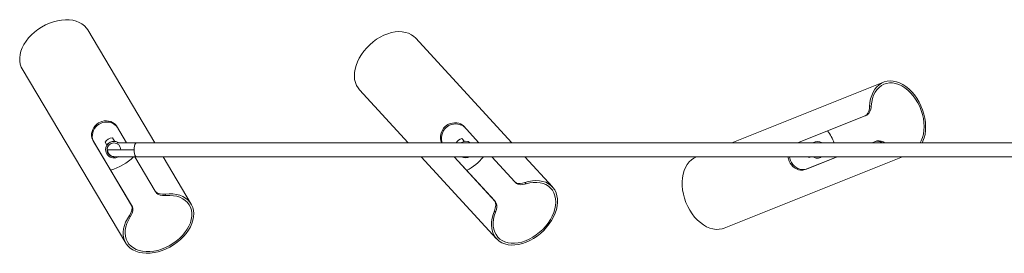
# Model space of a CAD drawing. Header units: millimetres. Extents: x -1604 to 1237, y -736 to 620.
# Tile 2 of 7: x -1604 to -893, y 452 to 620. Entities that reach past the tile are written whole.
import ezdxf

# ---------------------------------------------------------------- set-up
doc = ezdxf.new("R2010")
doc.units = ezdxf.units.MM

msp = doc.modelspace()

# ---------------------------------------------------------------- linework, layer by layer
at = {"color": 7, "linetype": 'Continuous', "lineweight": 15}
for p, q in [((-1506.46, 531.39), (-1554.95, 612.77)), ((-1248.65, 531.43), (-1318.29, 606.97)), ((-1602.2, 584.62), (-1527.47, 459.2)), ((-1358.72, 569.69), (-1323.42, 531.39)), ((-980.27, 575.13), (-1089.71, 531.43)), ((-990.29, 557.64), (-989.13, 558.1)), ((-1042.42, 531.43), (-993.44, 550.99)), ((-993.44, 550.99), (-992.42, 551.4)), ((-1534.13, 543.6), (-1526.86, 531.39)), ((-1283.68, 543.57), (-1272.49, 531.43)), ((-1523.28, 486.32), (-1551.3, 533.35)), ((-1551.3, 533.35), (-1550.74, 532.4)), ((-1537.15, 535.03), (-1535.65, 532.51)), ((-1284.87, 534.57), (-1282.94, 532.49)), ((-1550.74, 532.4), (-1522.71, 485.37)), ((-1541.02, 529.81), (-1542.31, 531.96)), ((-1541.02, 529.81), (-1542.31, 531.96)), ((-1542, 526.52), (-1542, 526.5)), ((-1541, 526.5), (-1541, 526.41)), ((-1541, 526.41), (-1521.45, 526.39)), ((-1540.92, 527.34), (-1540.69, 526.4)), ((-875.01, 531.39), (-1519.71, 531.39)), ((-875.01, 531.43), (-1265.71, 531.43)), ((-988.48, 531.43), (-984.98, 532.83)), ((-986.01, 532.42), (-988.48, 531.43)), ((-986.01, 532.42), (-984.98, 532.83)), ((-1520.9, 521.39), (-1506.11, 496.57)), ((-1519.71, 521.39), (-875, 521.39)), ((-1480.22, 487.35), (-1500.5, 521.39)), ((-1314.2, 521.39), (-1259.78, 462.36)), ((-1261.27, 489.76), (-1290.43, 521.39)), ((-1290.43, 521.39), (-1260.52, 488.95)), ((-1263.23, 521.39), (-1246.58, 503.33)), ((-1219.34, 499.64), (-1239.39, 521.39)), ((-1114.86, 521.39), (-1115.69, 521.06)), ((-1095.29, 469.98), (-966.66, 521.34)), ((-1013.81, 521.32), (-1036.79, 512.14)), ((-1035.77, 512.56), (-1013.82, 521.32)), ((-1032.59, 521.39), (-1033.99, 520.83)), ((-1032.6, 521.39), (-1033.99, 520.83)), ((-1011.71, 521.32), (-875, 521.38)), ((-1036.79, 512.14), (-1035.77, 512.56)), ((-1246.58, 503.33), (-1245.83, 502.51)), ((-1239.24, 502.75), (-1238.4, 501.84)), ((-1506.11, 496.57), (-1505.54, 495.62)), ((-1499.04, 494.48), (-1498.41, 493.42)), ((-1523.28, 486.32), (-1522.71, 485.37)), ((-1261.27, 489.76), (-1260.52, 488.95)), ((-1524.17, 478.05), (-1524.81, 479.12)), ((-1260.44, 481.49), (-1261.28, 482.4))]:
    msp.add_line(p, q, dxfattribs=at)
at = {"color": 8, "linetype": 'Continuous', "lineweight": 15}
msp.add_line((-1265.93, 531.39), (-1265.71, 531.43), dxfattribs=at)
at = {"color": 7, "linetype": 'Continuous', "lineweight": 15, "flags": 128}
for points in [[(-1554.95, 612.77), (-1555.87, 614.11), (-1557.34, 615.71), (-1559.09, 617.08), (-1561.09, 618.22), (-1563.33, 619.09), (-1565.76, 619.71), (-1568.35, 620.05), (-1571.08, 620.11), (-1573.91, 619.89), (-1576.8, 619.39), (-1579.71, 618.63), (-1582.61, 617.61), (-1585.46, 616.33), (-1588.21, 614.83)], [(-1588.21, 614.83), (-1590.84, 613.12), (-1593.31, 611.22), (-1595.59, 609.16), (-1597.64, 606.96), (-1599.45, 604.66), (-1600.98, 602.27), (-1602.23, 599.84), (-1603.16, 597.4), (-1603.77, 594.97), (-1604.06, 592.59), (-1604.01, 590.29), (-1603.63, 588.1), (-1602.93, 586.04), (-1602.2, 584.62)], [(-1318.29, 606.97), (-1319.46, 608.1), (-1321.24, 609.35), (-1323.23, 610.34), (-1325.43, 611.03), (-1327.79, 611.43), (-1330.3, 611.53), (-1332.91, 611.33), (-1335.59, 610.82), (-1338.32, 610.03), (-1341.04, 608.95), (-1343.73, 607.6), (-1346.36, 606), (-1348.88, 604.17), (-1351.27, 602.13)], [(-1351.27, 602.13), (-1353.49, 599.92), (-1355.51, 597.55), (-1357.31, 595.06), (-1358.87, 592.49), (-1360.17, 589.86), (-1361.18, 587.21), (-1361.89, 584.57), (-1362.3, 581.99), (-1362.4, 579.49), (-1362.19, 577.1), (-1361.67, 574.86), (-1360.84, 572.79), (-1359.73, 570.93), (-1358.72, 569.69)], [(-952.3, 531.34), (-951.76, 532.52), (-950.9, 534.93), (-950.28, 537.53), (-949.93, 540.29), (-949.84, 543.17), (-950.01, 546.14), (-950.44, 549.14), (-951.12, 552.16), (-952.05, 555.14), (-953.22, 558.05), (-954.6, 560.84), (-956.18, 563.5), (-957.95, 565.97), (-959.87, 568.23), (-961.92, 570.25), (-964.08, 572), (-966.32, 573.45), (-968.61, 574.6), (-970.91, 575.43), (-973.21, 575.92), (-975.46, 576.06), (-977.64, 575.87), (-979.73, 575.33), (-981.69, 574.46), (-983.5, 573.26), (-985.13, 571.76), (-986.57, 569.97), (-987.8, 567.92), (-988.79, 565.63), (-989.55, 563.13), (-990.05, 560.45), (-990.29, 557.64), (-990.29, 557.64)], [(-953.81, 531.34), (-953.01, 532.88), (-952.11, 535.18), (-951.46, 537.68), (-951.07, 540.35), (-950.94, 543.14), (-951.07, 546.02), (-951.47, 548.95), (-952.12, 551.88), (-953.02, 554.79), (-954.15, 557.63), (-955.51, 560.35), (-957.06, 562.93), (-958.8, 565.32), (-960.69, 567.49), (-962.71, 569.42), (-964.83, 571.07), (-967.02, 572.43), (-969.26, 573.47), (-971.51, 574.19), (-973.73, 574.56), (-975.91, 574.59), (-978.01, 574.28), (-979.99, 573.62), (-981.84, 572.63), (-983.53, 571.33), (-985.03, 569.72), (-986.33, 567.84), (-987.4, 565.7), (-988.23, 563.35), (-988.81, 560.8), (-989.13, 558.1), (-989.13, 558.1)], [(-993.44, 550.99), (-992.42, 551.66), (-991.56, 552.77), (-990.91, 554.19), (-990.48, 555.84), (-990.29, 557.64)], [(-989.13, 558.1), (-989.26, 556.93), (-989.52, 555.67), (-990.11, 553.96), (-990.99, 552.51), (-992.01, 551.6), (-992.42, 551.4)], [(-1534.13, 543.6), (-1534.85, 544.56), (-1535.83, 545.44), (-1536.99, 546.17), (-1538.34, 546.75), (-1539.83, 547.14), (-1541.46, 547.31), (-1543.13, 547.22), (-1544.84, 546.86), (-1547.11, 545.85), (-1548.42, 544.93), (-1549.59, 543.78), (-1550.54, 542.52), (-1551.3, 541.11), (-1551.83, 539.63), (-1552.14, 538.09), (-1552.2, 536.58), (-1552, 535.12), (-1551.3, 533.35)], [(-1533.56, 542.65), (-1534.28, 543.61), (-1535.26, 544.5), (-1536.41, 545.22), (-1537.75, 545.81), (-1539.25, 546.22), (-1540.88, 546.41), (-1542.56, 546.34), (-1544.28, 545.98), (-1546.59, 544.97), (-1547.89, 544.05), (-1549.05, 542.9), (-1549.99, 541.64), (-1550.74, 540.24), (-1551.28, 538.75), (-1551.58, 537.2), (-1551.64, 535.67), (-1551.44, 534.2), (-1550.74, 532.4)], [(-1283.68, 543.57), (-1284.58, 544.37), (-1285.73, 545.03), (-1287.01, 545.5), (-1288.45, 545.79), (-1289.99, 545.86), (-1291.62, 545.69), (-1293.24, 545.27), (-1294.83, 544.55), (-1296.85, 543.1), (-1297.94, 541.93), (-1298.85, 540.56), (-1299.51, 539.13), (-1299.97, 537.6), (-1300.18, 536.04), (-1300.17, 534.47), (-1299.91, 532.98), (-1299.42, 531.59), (-1299.29, 531.39)], [(-1282.93, 542.76), (-1283.83, 543.55), (-1284.97, 544.22), (-1287.68, 544.99), (-1289.23, 545.08), (-1290.86, 544.93), (-1292.49, 544.52), (-1294.11, 543.81), (-1296.15, 542.35), (-1297.23, 541.18), (-1298.14, 539.82), (-1298.8, 538.39), (-1299.24, 536.86), (-1299.46, 535.29), (-1299.44, 533.72), (-1299.18, 532.21), (-1298.89, 531.39)], [(-1540.69, 526.4), (-1540.53, 525.19), (-1540.09, 524.1), (-1539.47, 523.23), (-1538.76, 522.59), (-1538.06, 522.15), (-1537.41, 521.87), (-1536.03, 521.57), (-1534.74, 521.45), (-1533.5, 521.41), (-1532.3, 521.4), (-1530.35, 521.39), (-1527.7, 521.39), (-1524.14, 521.39), (-1519.71, 521.39)], [(-1519.71, 531.39), (-1524.02, 531.39), (-1527.53, 531.39), (-1530.18, 531.39), (-1532.07, 531.4), (-1533.26, 531.38), (-1533.54, 531.25)], [(-1115.69, 521.06), (-1117.17, 520.36), (-1118.98, 519.15), (-1120.61, 517.63), (-1122.04, 515.83), (-1123.26, 513.76), (-1124.25, 511.46), (-1124.99, 508.94), (-1125.48, 506.25), (-1125.71, 503.42), (-1125.67, 500.49), (-1125.38, 497.49), (-1124.82, 494.47), (-1124.01, 491.46), (-1122.96, 488.51)], [(-1049.16, 521.43), (-1049.11, 520.64), (-1048.48, 518.24), (-1047.77, 516.81), (-1046.82, 515.47), (-1045.72, 514.34), (-1044.45, 513.37), (-1043.07, 512.61), (-1041.6, 512.07), (-1040.11, 511.77), (-1038.64, 511.73), (-1036.79, 512.14)], [(-1048.18, 521.43), (-1048.16, 521.06), (-1047.52, 518.63), (-1046.82, 517.2), (-1045.87, 515.87), (-1044.77, 514.74), (-1043.5, 513.78), (-1042.11, 513.02), (-1040.63, 512.48), (-1039.13, 512.18), (-1037.65, 512.14), (-1035.77, 512.56)], [(-1033.99, 520.83), (-1034.5, 521.37), (-1034.55, 521.43)], [(-1026.99, 521.39), (-1026.74, 521.37), (-1025.5, 521.33), (-1024.3, 521.32), (-1022.35, 521.32), (-1019.7, 521.32), (-1016.14, 521.32), (-1011.71, 521.32)], [(-1261.28, 482.4), (-1262.27, 479.75), (-1262.97, 477.13), (-1263.37, 474.55), (-1263.45, 472.06), (-1263.23, 469.68), (-1262.7, 467.45), (-1261.87, 465.39), (-1260.75, 463.54), (-1259.35, 461.92), (-1257.7, 460.54), (-1255.81, 459.43), (-1253.71, 458.6), (-1251.43, 458.05), (-1248.99, 457.81), (-1246.43, 457.87), (-1243.78, 458.23), (-1241.08, 458.88), (-1238.36, 459.82), (-1235.65, 461.04), (-1233, 462.51), (-1230.42, 464.23), (-1227.97, 466.16), (-1225.67, 468.28), (-1223.55, 470.57), (-1221.63, 473), (-1219.95, 475.53), (-1218.53, 478.13), (-1217.37, 480.77), (-1216.51, 483.41), (-1215.94, 486.02), (-1215.68, 488.56), (-1215.73, 491.01), (-1216.09, 493.32), (-1216.75, 495.48), (-1217.71, 497.45), (-1218.96, 499.2), (-1220.47, 500.72), (-1222.23, 501.99), (-1224.21, 502.98), (-1226.39, 503.68), (-1228.75, 504.09), (-1231.24, 504.2), (-1233.84, 504.01), (-1236.52, 503.53), (-1239.24, 502.75)], [(-1260.44, 481.49), (-1261.31, 478.91), (-1261.88, 476.37), (-1262.14, 473.88), (-1262.09, 471.5), (-1261.73, 469.25), (-1261.06, 467.16), (-1260.1, 465.26), (-1258.85, 463.57), (-1257.34, 462.13), (-1255.58, 460.95), (-1253.61, 460.04), (-1251.43, 459.43), (-1249.1, 459.11), (-1246.63, 459.09), (-1244.06, 459.38), (-1241.44, 459.96), (-1238.78, 460.84), (-1236.14, 461.99), (-1233.55, 463.4), (-1231.03, 465.06), (-1228.64, 466.94), (-1226.4, 469.01), (-1224.33, 471.25), (-1222.48, 473.62), (-1220.86, 476.09), (-1219.51, 478.63), (-1218.42, 481.21), (-1217.63, 483.78), (-1217.15, 486.31), (-1216.97, 488.77), (-1217.1, 491.12), (-1217.54, 493.33), (-1218.29, 495.38), (-1219.33, 497.22), (-1220.65, 498.84), (-1222.23, 500.22), (-1224.05, 501.32), (-1226.08, 502.15), (-1228.3, 502.69), (-1230.68, 502.93), (-1233.17, 502.86), (-1235.76, 502.5), (-1238.4, 501.84)], [(-1246.58, 503.33), (-1245.58, 502.61), (-1244.24, 502.2), (-1242.68, 502.1), (-1240.98, 502.29), (-1239.24, 502.75)], [(-1238.4, 501.84), (-1240.8, 501.33), (-1242.6, 501.27), (-1244.28, 501.58), (-1245.49, 502.21), (-1245.83, 502.51)], [(-1524.81, 479.12), (-1526.32, 476.73), (-1527.55, 474.31), (-1528.47, 471.87), (-1529.07, 469.45), (-1529.34, 467.07), (-1529.28, 464.78), (-1528.89, 462.6), (-1528.17, 460.56), (-1527.14, 458.68), (-1525.81, 456.99), (-1524.19, 455.51), (-1522.31, 454.27), (-1520.19, 453.27), (-1517.86, 452.53), (-1515.34, 452.06), (-1512.68, 451.86), (-1509.9, 451.94), (-1507.04, 452.3), (-1504.14, 452.93), (-1501.24, 453.83), (-1498.37, 454.98), (-1495.57, 456.36), (-1492.88, 457.97), (-1490.33, 459.77), (-1487.96, 461.75), (-1485.79, 463.88), (-1483.86, 466.13), (-1482.19, 468.47), (-1480.79, 470.88), (-1479.7, 473.31), (-1478.92, 475.75), (-1478.47, 478.15), (-1478.34, 480.5), (-1478.55, 482.74), (-1479.08, 484.87), (-1479.93, 486.84), (-1481.1, 488.64), (-1482.56, 490.24), (-1484.29, 491.61), (-1486.28, 492.75), (-1488.5, 493.64), (-1490.92, 494.26), (-1493.51, 494.62), (-1496.22, 494.69), (-1499.04, 494.48)], [(-1524.17, 478.05), (-1525.55, 475.71), (-1526.64, 473.34), (-1527.4, 470.96), (-1527.85, 468.62), (-1527.96, 466.34), (-1527.74, 464.16), (-1527.19, 462.1), (-1526.32, 460.2), (-1525.13, 458.47), (-1523.66, 456.96), (-1521.91, 455.66), (-1519.91, 454.61), (-1517.69, 453.82), (-1515.28, 453.29), (-1512.71, 453.05), (-1510.02, 453.08), (-1507.24, 453.38), (-1504.42, 453.97), (-1501.59, 454.82), (-1498.79, 455.92), (-1496.06, 457.26), (-1493.44, 458.83), (-1490.96, 460.59), (-1488.66, 462.53), (-1486.57, 464.62), (-1484.71, 466.82), (-1483.12, 469.12), (-1481.82, 471.47), (-1480.82, 473.85), (-1480.14, 476.22), (-1479.78, 478.55), (-1479.76, 480.8), (-1480.07, 482.96), (-1480.71, 484.98), (-1481.66, 486.83), (-1482.93, 488.5), (-1484.48, 489.96), (-1486.3, 491.19), (-1488.36, 492.18), (-1490.63, 492.9), (-1493.09, 493.35), (-1495.69, 493.53), (-1498.41, 493.42)], [(-1506.11, 496.57), (-1505.27, 495.66), (-1504.05, 494.98), (-1502.54, 494.56), (-1500.84, 494.4), (-1499.04, 494.48)], [(-1498.41, 493.42), (-1500.87, 493.42), (-1502.64, 493.74), (-1504.22, 494.38), (-1505.27, 495.25), (-1505.54, 495.62)], [(-1524.81, 479.12), (-1523.77, 480.86), (-1523.04, 482.84), (-1522.83, 484.56), (-1523.08, 485.9), (-1523.28, 486.32)], [(-1522.71, 485.37), (-1522.31, 484.21), (-1522.29, 482.82), (-1522.61, 481.29), (-1523.24, 479.7), (-1524.17, 478.05)], [(-1261.28, 482.4), (-1260.63, 484.32), (-1260.31, 486.41), (-1260.46, 488.13), (-1260.99, 489.39), (-1261.27, 489.76)], [(-1260.52, 488.95), (-1259.89, 487.9), (-1259.58, 486.54), (-1259.58, 484.98), (-1259.86, 483.3), (-1260.44, 481.49)], [(-1122.96, 488.51), (-1121.68, 485.64), (-1120.19, 482.91), (-1118.51, 480.34), (-1116.65, 477.96), (-1114.66, 475.82), (-1112.54, 473.93), (-1110.33, 472.32), (-1108.06, 471.02), (-1105.76, 470.04), (-1103.45, 469.38), (-1101.17, 469.07), (-1098.94, 469.11), (-1096.8, 469.48), (-1095.29, 469.98)]]:
    msp.add_lwpolyline(points, dxfattribs=at)
at = {"color": 8, "linetype": 'Continuous', "lineweight": 15, "flags": 128}
for points in [[(-1521.45, 526.39), (-1521.38, 527.79), (-1521.17, 529.09), (-1520.85, 530.17), (-1520.43, 530.94), (-1519.96, 531.34), (-1519.71, 531.39)], [(-1519.71, 521.39), (-1519.95, 521.44), (-1520.43, 521.84), (-1520.85, 522.61), (-1521.17, 523.68), (-1521.38, 524.98), (-1521.45, 526.39)], [(-1011.71, 521.32), (-1011.95, 521.37), (-1012, 521.39)]]:
    msp.add_lwpolyline(points, dxfattribs=at)
at = {"color": 7, "linetype": 'Continuous', "lineweight": 15}
for centre, radius, start, end in [((-1536.35, 527.82), 7.26, 96.39876, 145.23331), ((-1282.58, 527.65), 7.29, 108.31714, 149.13784), ((-1049.73, 517.9), 36.46, 21.67827, 37.45742), ((-1536, 526.52), 6, 54.87436, 179.99997), ((-1536, 526.5), 6, 55.49742, 304.8973), ((-1536, 526.41), 5, 0.02322, 180.02317), ((-1536, 526.41), 5, 180.02321, 277.28532), ((-1282, 526.56), 6, 54.49281, 126.35334), ((-1282, 526.54), 6, 55.96471, 125.96845), ((-1028, 526.45), 6, 55.5752, 123.78836), ((-1028, 526.42), 6, 56.10966, 123.37778), ((-984.61, 527.45), 5.16, 50.52848, 105.70947), ((-983.7, 526.31), 6.64, 49.07568, 101.12458), ((-1548.13, 547.61), 37.15, 285.12955, 315.06019), ((-1282, 526.54), 6, 239.0178, 301.09128), ((-1298.17, 544.58), 37.1, 296.98958, 321.27791), ((-1028, 526.42), 6, 236.26415, 270), ((-1028, 526.33), 5, 261.03678, 278.96359), ((-1028, 526.42), 6, 270, 300.21842)]:
    msp.add_arc(centre, radius, start, end, dxfattribs=at)
at = {"color": 8, "linetype": 'Continuous', "lineweight": 15}
msp.add_arc((-1282, 526.45), 5, 80.16131, 98.9194, dxfattribs=at)

doc.saveas('drawing.dxf')
